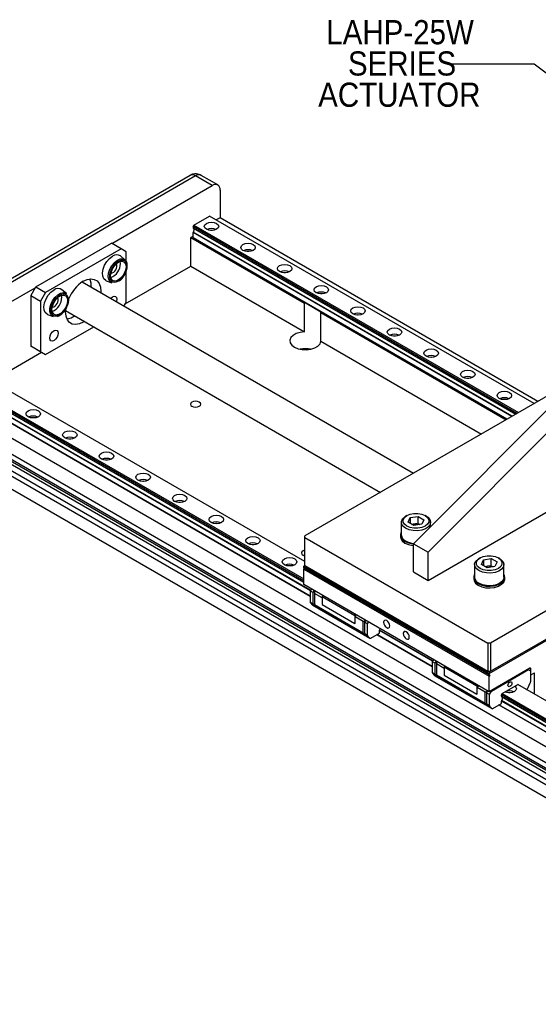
# Model space of a CAD drawing. Header units: millimetres. Extents: x 20 to 864, y 0 to 521.
# Tile 4 of 5: x 498 to 648, y 236 to 521. Entities that reach past the tile are written whole.
import ezdxf

# ---------------------------------------------------------------- set-up
doc = ezdxf.new("R2010")
doc.units = ezdxf.units.MM
doc.header["$LTSCALE"] = 2
doc.linetypes.add('SLD-Solid', pattern=[0])
doc.layers.add('TEXT', color=140, linetype='SLD-Solid', lineweight=25)
doc.styles.add('SLDTEXTSTYLE0', font='GOTHIC.TTF', dxfattribs={"width": 0.913})
doc.styles.get("Standard").update_dxf_attribs({"font": 'GOTHIC.TTF'})
doc.dimstyles.new('SLDDIMSTYLE2', dxfattribs={"dimtxt": 0.18, "dimasz": 7, "dimexe": 0, "dimexo": 0.0625, "dimgap": 0, "dimtad": 0, "dimtih": 1, "dimtoh": 1, "dimdec": 0, "dimrnd": 1e-09, "dimzin": 0, "dimdsep": 46, "dimtxsty": 'Standard', "dimsah": 1, "dimcen": 0.09, "dimadec": 0, "dimazin": 0, "dimtfac": 7, "dimtdec": 0, "dimtofl": 0, "dimtmove": 0, "dimatfit": 3, "dimfxl": 0, "dimfrac": 2, "dimtolj": 1, "dimtzin": 0, "dimarcsym": 0})

# ---------------------------------------------------------------- blocks, each defined once
blk = doc.blocks.new('SW_NOTE_0_4')
at = {"layer": 'TEXT', "color": 0, "char_height": 7, "attachment_point": 2, "style": 'SLDTEXTSTYLE0'}
for s, insert in [('LAHP-25W', (-15.03, 12.74)), ('SERIES', (-14.46, 3.68)), ('ACTUATOR', (-15.25, -5.37))]:
    blk.add_mtext(s, dxfattribs=dict(at, insert=insert))

msp = doc.modelspace()

# ---------------------------------------------------------------- linework, layer by layer
for p, q in [((547.52, 475.82), (467.15, 429.42)), ((549.1, 475.66), (468.74, 429.27)), ((553.93, 472.87), (549.1, 475.66)), ((555.52, 473.03), (550.69, 475.82)), ((524.85, 456.09), (553.93, 472.87)), ((556.18, 471.58), (556.18, 463.55)), ((548.61, 461.39), (553.14, 464)), ((647.16, 409.72), (553.14, 464)), ((556.18, 463.55), (555.04, 462.9)), ((648.29, 410.38), (556.18, 463.55)), ((548.4, 461.02), (548.61, 461.39)), ((642.21, 406.86), (548.4, 461.02)), ((548.4, 461.02), (548.4, 460.61)), ((548.4, 460.61), (641.85, 406.66)), ((548.4, 457.68), (548.4, 459.24)), ((640.67, 405.97), (548.4, 459.24)), ((548.43, 460.54), (641.81, 406.63)), ((640.8, 406.05), (548.44, 459.37)), ((548.61, 461.39), (642.64, 407.11)), ((548.4, 458.25), (547.69, 457.84)), ((547.69, 457.84), (580.67, 438.8)), ((547.69, 449.55), (547.69, 457.84)), ((639.31, 405.19), (548.4, 457.68)), ((548.4, 457.68), (548.61, 457.55)), ((548.61, 457.55), (581.09, 438.8)), ((502.79, 443.51), (524.71, 456.17)), ((527.54, 454.53), (505.62, 441.88)), ((527.54, 454.53), (524.71, 456.17)), ((528.95, 453.72), (527.54, 454.53)), ((528.95, 450.84), (528.95, 453.72)), ((527.31, 450.32), (527.25, 450.89)), ((528.65, 451.37), (527.35, 452.48)), ((528.7, 438.59), (547.69, 449.55)), ((528.95, 439.02), (528.95, 447.89)), ((547.69, 449.55), (580.67, 430.51)), ((612.19, 389.53), (516.23, 444.93)), ((523.21, 445.31), (524.82, 444.74)), ((473.57, 426.48), (502.65, 443.27)), ((502.65, 443.27), (501.37, 441.06)), ((502.79, 443.51), (502.65, 443.27)), ((502.79, 443.51), (505.62, 441.88)), ((511.68, 441.58), (510.38, 442.68)), ((501.37, 441.06), (501.37, 426.37)), ((501.37, 441.06), (504.2, 439.43)), ((505.62, 441.88), (504.2, 439.43)), ((504.2, 439.43), (504.2, 424.73)), ((510.34, 440.52), (510.28, 441.09)), ((511.46, 436.68), (602.66, 384.03)), ((528.33, 437.94), (528.95, 439.02)), ((580.67, 430.51), (580.67, 438.8)), ((581.09, 438.8), (585.42, 436.3)), ((585.42, 436.3), (639.31, 405.19)), ((612.24, 369.15), (679.41, 436.51)), ((506.24, 435.51), (507.85, 434.94)), ((585.42, 436.06), (639.1, 405.07)), ((585.42, 427.77), (585.42, 436.06)), ((616.48, 366.7), (683.65, 434.06)), ((505.62, 423.92), (519.59, 431.99)), ((585.42, 427.77), (631.92, 400.92)), ((501.37, 426.37), (502.79, 425.55)), ((504.2, 424.73), (501.37, 426.37)), ((502.79, 425.55), (505.62, 423.92)), ((490.1, 416.3), (504.45, 424.59)), ((504.2, 424.73), (505.62, 423.92)), ((475.78, 419.35), (580.42, 358.94)), ((580.77, 363.96), (480.3, 421.96)), ((580.42, 358.45), (475.57, 418.98)), ((475.57, 418.56), (580.42, 358.03)), ((582.36, 355.54), (475.57, 417.19)), ((475.6, 418.49), (580.42, 357.98)), ((582.43, 355.66), (475.61, 417.32)), ((660.21, 417.25), (580.77, 371.39)), ((754.17, 250.47), (471.32, 413.75)), ((582.32, 354), (475.57, 415.63)), ((475.78, 415.51), (582.32, 354)), ((471.32, 409.26), (754.17, 245.98)), ((755.65, 245), (472.81, 408.28)), ((472.81, 405.42), (755.65, 242.14)), ((473.51, 405.83), (756.36, 242.55)), ((474.86, 405.69), (757.7, 242.41)), ((754.17, 239.45), (471.32, 402.73)), ((472.81, 403.59), (755.65, 240.31)), ((616.48, 358.53), (690.72, 401.4)), ((754.17, 235.77), (471.32, 399.06)), ((715.47, 387.11), (634.51, 340.37)), ((634.51, 332.2), (722.54, 383.03)), ((634.16, 331.59), (719.01, 380.58)), ((610.29, 377.29), (609.94, 377.09)), ((610.66, 375.41), (611.27, 376.72)), ((611.27, 376.72), (613.55, 377.08)), ((611.27, 376.72), (611.27, 375.06)), ((613.55, 377.08), (615.22, 376.11)), ((613.55, 375.04), (613.55, 377.08)), ((615.95, 377.09), (615.59, 377.29)), ((608.69, 375.35), (608.69, 371.68)), ((612.33, 374.45), (610.66, 375.41)), ((611.79, 374.76), (612.41, 374.86)), ((614.61, 374.8), (612.33, 374.45)), ((612.41, 374.86), (613.55, 375.04)), ((613.55, 375.04), (614.1, 374.72)), ((615.22, 376.11), (614.61, 374.8)), ((617.19, 374.12), (617.19, 375.35)), ((580.77, 370.99), (580.77, 371.39)), ((580.77, 370.99), (633.8, 340.37)), ((580.77, 362.82), (580.77, 370.99)), ((608.44, 371.68), (608.44, 371.19)), ((612.24, 369.15), (616.48, 366.7)), ((612.24, 360.98), (612.24, 369.15)), ((616.48, 358.53), (616.48, 366.7)), ((631.5, 365.05), (631.15, 364.84)), ((637.16, 364.84), (636.81, 365.05)), ((580.77, 362.82), (580.42, 362.62)), ((580.42, 362.62), (634.16, 331.59)), ((580.42, 362.21), (580.42, 362.62)), ((634.16, 331.18), (580.42, 362.21)), ((580.59, 362.11), (580.42, 362.21)), ((580.42, 361.8), (580.59, 362.11)), ((634.33, 331.08), (580.59, 362.11)), ((580.77, 362.82), (633.8, 332.2)), ((629.91, 363.11), (629.91, 359.43)), ((631.88, 363.16), (632.49, 364.48)), ((633.55, 362.2), (631.88, 363.16)), ((632.49, 364.48), (634.77, 364.83)), ((632.49, 364.48), (632.49, 362.81)), ((633, 362.52), (633.63, 362.61)), ((635.82, 362.55), (633.55, 362.2)), ((633.63, 362.61), (634.77, 362.79)), ((634.77, 364.83), (636.43, 363.87)), ((634.77, 362.79), (634.77, 364.83)), ((634.77, 362.79), (635.31, 362.47)), ((636.43, 363.87), (635.82, 362.55)), ((638.41, 359.43), (638.41, 363.11)), ((580.42, 361.8), (634.16, 330.78)), ((580.42, 357.31), (580.42, 361.8)), ((612.24, 360.98), (616.48, 358.53)), ((629.66, 359.43), (629.66, 358.94)), ((638.66, 358.94), (638.66, 359.43)), ((634.16, 326.28), (580.42, 357.31)), ((582.64, 356.02), (582.32, 355.47)), ((582.32, 355.47), (583.17, 354.98)), ((582.32, 355.47), (582.32, 352.25)), ((583.17, 354.98), (583.49, 355.53)), ((583.17, 351.76), (583.17, 354.98)), ((583.6, 355.47), (583.53, 355.43)), ((583.53, 355.43), (583.53, 354.78)), ((583.53, 354.78), (583.53, 351.56)), ((585.79, 353.47), (583.53, 354.78)), ((585.93, 354.12), (585.79, 353.87)), ((585.79, 353.87), (595.26, 348.4)), ((585.79, 353.87), (585.79, 351.51)), ((582.32, 352.25), (583.17, 351.76)), ((582.39, 352.05), (583, 351.38)), ((583.24, 351.56), (582.39, 352.05)), ((583, 351.38), (599.54, 341.83)), ((583.04, 351.35), (599.58, 341.8)), ((583.53, 351.24), (583.24, 351.56)), ((583.53, 351.56), (597.67, 343.39)), ((583.53, 351.4), (583.53, 351.24)), ((583.53, 351.4), (597.79, 343.16)), ((585.79, 351.51), (595.26, 346.04)), ((595.26, 348.4), (595.41, 348.65)), ((595.26, 348.4), (595.26, 346.04)), ((595.65, 348.51), (595.34, 347.96)), ((597.67, 346.61), (595.34, 347.96)), ((595.34, 346.03), (595.34, 347.96)), ((595.34, 346.03), (595.26, 346.04)), ((597.67, 346.61), (598.23, 346.94)), ((597.67, 343.39), (597.67, 346.61)), ((598.34, 346.96), (598.02, 346.41)), ((598.87, 345.92), (598.02, 346.41)), ((598.02, 346.41), (598.02, 343.19)), ((598.23, 346.94), (598.23, 347.02)), ((598.23, 346.94), (598.3, 346.9)), ((598.87, 345.92), (599.19, 346.47)), ((598.87, 342.7), (598.87, 345.92)), ((598.38, 342.67), (597.79, 343.16)), ((598.87, 342.7), (598.02, 343.19)), ((598.93, 342.5), (598.08, 342.99)), ((598.08, 342.99), (598.38, 342.67)), ((598.93, 342.5), (599.54, 341.83)), ((599.83, 341.82), (602.34, 343.26)), ((601.63, 342.86), (617.68, 333.59)), ((617.68, 333.59), (601.63, 342.86)), ((602.34, 343.26), (602.34, 344.01)), ((617.72, 335.13), (602.34, 344.01)), ((617.79, 335.25), (602.38, 344.14)), ((634.51, 340.37), (633.8, 340.37)), ((633.8, 340.37), (633.8, 332.2)), ((634.51, 340.37), (634.51, 332.2)), ((618, 335.61), (617.68, 335.06)), ((617.68, 335.06), (618.53, 334.57)), ((617.68, 335.06), (617.68, 331.84)), ((618.53, 334.57), (618.85, 335.12)), ((618.53, 331.35), (618.53, 334.57)), ((618.95, 335.06), (618.88, 335.02)), ((618.88, 335.02), (618.88, 334.37)), ((618.88, 334.37), (618.88, 331.15)), ((621.14, 333.06), (618.88, 334.37)), ((621.29, 333.71), (621.14, 333.46)), ((617.68, 331.84), (618.53, 331.35)), ((617.74, 331.64), (618.35, 330.97)), ((618.59, 331.15), (617.74, 331.64)), ((618.35, 330.97), (634.9, 321.42)), ((618.39, 330.94), (634.94, 321.39)), ((618.88, 330.83), (618.59, 331.15)), ((618.88, 331.15), (633.02, 322.98)), ((618.88, 330.99), (618.88, 330.83)), ((618.88, 330.99), (633.15, 322.75)), ((621.14, 333.46), (630.62, 327.99)), ((621.14, 333.46), (621.14, 331.1)), ((621.14, 331.1), (630.62, 325.63)), ((633.8, 332.2), (634.51, 332.2)), ((645.96, 333.1), (634.16, 326.28)), ((634.16, 332.2), (634.16, 331.59)), ((634.16, 331.18), (634.16, 331.59)), ((634.16, 331.18), (634.33, 331.08)), ((634.33, 331.08), (634.16, 330.78)), ((634.16, 326.28), (634.16, 330.78)), ((634.79, 326.49), (645.54, 332.69)), ((645.54, 332.69), (645.4, 332.78)), ((645.54, 332.69), (646.11, 332.37)), ((645.96, 333.1), (646.18, 332.98)), ((646.11, 332.37), (646.11, 329.15)), ((646.18, 331.18), (646.11, 331.22)), ((646.18, 331.18), (646.18, 332.98)), ((646.18, 331.18), (647.24, 331.8)), ((647.24, 325.59), (647.24, 331.8)), ((630.62, 327.99), (630.76, 328.24)), ((630.62, 327.99), (630.62, 325.63)), ((631.01, 328.1), (630.69, 327.55)), ((637.9, 325.75), (642.43, 328.37)), ((754.17, 263.86), (642.43, 328.37)), ((645.43, 327.5), (646.04, 328.88)), ((630.69, 325.62), (630.62, 325.63)), ((633.02, 326.2), (630.69, 327.55)), ((630.69, 325.62), (630.69, 327.55)), ((633.02, 326.2), (633.59, 326.53)), ((633.02, 322.98), (633.02, 326.2)), ((633.7, 326.55), (633.38, 326)), ((634.23, 325.51), (633.38, 326)), ((633.38, 326), (633.38, 322.78)), ((633.59, 326.53), (633.59, 326.61)), ((633.59, 326.53), (633.66, 326.49)), ((634.23, 325.51), (634.79, 326.49)), ((634.23, 322.29), (634.23, 325.51)), ((634.65, 326.57), (634.79, 326.49)), ((637.69, 325.39), (637.9, 325.75)), ((637.69, 324.97), (637.69, 325.39)), ((754.17, 258.15), (637.69, 325.39)), ((637.9, 325.75), (754.17, 258.64)), ((644.83, 326.98), (645.14, 327.16)), ((633.73, 322.26), (633.15, 322.75)), ((634.23, 322.29), (633.38, 322.78)), ((634.29, 322.09), (633.44, 322.58)), ((633.44, 322.58), (633.73, 322.26)), ((635.19, 321.41), (637.69, 322.85)), ((636.98, 322.45), (754.17, 254.8)), ((754.17, 254.8), (636.98, 322.45)), ((637.69, 324.97), (754.17, 257.73)), ((637.69, 322.85), (637.69, 323.6)), ((754.17, 256.36), (637.69, 323.6)), ((637.72, 324.9), (754.17, 257.68)), ((754.17, 256.52), (637.74, 323.73)), ((634.29, 322.09), (634.9, 321.42))]:
    msp.add_line(p, q)
at = {"flags": 128}
for points in [[(552.22, 460.21), (551.76, 460.6), (551.6, 461.06), (551.76, 461.53), (552.22, 461.92), (552.9, 462.18), (553.7, 462.28), (554.5, 462.18), (555.19, 461.92), (555.64, 461.53), (555.8, 461.06), (555.64, 460.6), (555.19, 460.21), (554.5, 459.94), (553.7, 459.85), (552.9, 459.94), (552.22, 460.21)], [(548.44, 459.37), (548.55, 459.54), (548.64, 459.73), (548.69, 459.92), (548.71, 460.1), (548.69, 460.26), (548.64, 460.39), (548.61, 460.44)], [(553.97, 459.86), (553.7, 459.88), (553.43, 459.86)], [(562.82, 454.08), (562.37, 454.48), (562.21, 454.94), (562.37, 455.41), (562.82, 455.8), (563.5, 456.06), (564.31, 456.15), (565.11, 456.06), (565.79, 455.8), (566.25, 455.41), (566.41, 454.94), (566.25, 454.48), (565.79, 454.08), (565.11, 453.82), (564.31, 453.73), (563.5, 453.82), (562.82, 454.08)], [(564.57, 453.74), (564.31, 453.76), (564.04, 453.74)], [(523.21, 445.31), (523.06, 445.38), (522.51, 445.85), (522.19, 446.61), (522.13, 447.58), (522.32, 448.68), (522.76, 449.81), (523.4, 450.87), (524.2, 451.77), (525.06, 452.42)], [(523.92, 447.53), (524.28, 448.63), (524.86, 449.69), (525.6, 450.59), (526.44, 451.26), (527.29, 451.63), (528.06, 451.66), (528.65, 451.37)], [(528.97, 449.36), (528.83, 448.4), (528.44, 447.39), (527.85, 446.47), (527.11, 445.74), (526.33, 445.29), (525.6, 445.17), (525, 445.4), (524.61, 445.96), (524.48, 446.77), (524.61, 447.73), (525, 448.74), (525.6, 449.66), (526.33, 450.39), (527.11, 450.84), (527.85, 450.96), (528.44, 450.72), (528.83, 450.17), (528.97, 449.36)], [(573.43, 447.96), (572.97, 448.35), (572.81, 448.82), (572.97, 449.28), (573.43, 449.68), (574.11, 449.94), (574.91, 450.03), (575.72, 449.94), (576.4, 449.68), (576.85, 449.28), (577.01, 448.82), (576.85, 448.35), (576.4, 447.96), (575.72, 447.7), (574.91, 447.61), (574.11, 447.7), (573.43, 447.96)], [(516.58, 445.15), (517.72, 445.66), (518.8, 445.84), (519.77, 445.7), (520.59, 445.23), (521.2, 444.46), (521.58, 443.43), (521.7, 442.19), (521.69, 441.77)], [(524.82, 444.74), (524.39, 445), (523.97, 445.62), (523.81, 446.5), (523.92, 447.53)], [(575.18, 447.62), (574.91, 447.63), (574.65, 447.62)], [(506.24, 435.51), (506.09, 435.58), (505.54, 436.06), (505.22, 436.81), (505.16, 437.79), (505.35, 438.89), (505.79, 440.02), (506.43, 441.08), (507.22, 441.97), (508.09, 442.63)], [(584.04, 441.84), (583.58, 442.23), (583.42, 442.7), (583.58, 443.16), (584.04, 443.55), (584.72, 443.82), (585.52, 443.91), (586.32, 443.82), (587.01, 443.55), (587.46, 443.16), (587.62, 442.7), (587.46, 442.23), (587.01, 441.84), (586.32, 441.58), (585.52, 441.48), (584.72, 441.58), (584.04, 441.84)], [(506.88, 437.34), (507.15, 438.43), (507.65, 439.51), (508.35, 440.49), (509.16, 441.25), (510.01, 441.74), (510.82, 441.89), (511.5, 441.7), (511.68, 441.58)], [(512, 439.56), (511.86, 438.6), (511.47, 437.59), (510.88, 436.67), (510.14, 435.94), (509.36, 435.49), (508.63, 435.37), (508.03, 435.61), (507.64, 436.16), (507.51, 436.97), (507.64, 437.94), (508.03, 438.94), (508.63, 439.86), (509.36, 440.6), (510.14, 441.05), (510.88, 441.16), (511.47, 440.93), (511.86, 440.37), (512, 439.56)], [(524.49, 440.16), (524.59, 440.27), (525.06, 440.65)], [(525.06, 440.65), (525.54, 440.82), (525.94, 440.74), (526.21, 440.43), (526.3, 439.94), (526.21, 439.34), (526.16, 439.19)], [(585.79, 441.49), (585.52, 441.51), (585.25, 441.49)], [(507.85, 434.94), (507.62, 435.05), (507.13, 435.57), (506.87, 436.36), (506.88, 437.34)], [(516.93, 433.52), (516.58, 433.31), (515.44, 432.8), (514.35, 432.61), (513.38, 432.75), (512.57, 433.22), (511.96, 433.99), (511.58, 435.02), (511.45, 436.27), (511.51, 437.17)], [(594.64, 435.72), (594.19, 436.11), (594.03, 436.57), (594.19, 437.04), (594.64, 437.43), (595.32, 437.69), (596.13, 437.79), (596.93, 437.69), (597.61, 437.43), (598.07, 437.04), (598.23, 436.57), (598.07, 436.11), (597.61, 435.72), (596.93, 435.45), (596.13, 435.36), (595.32, 435.45), (594.64, 435.72)], [(596.39, 435.37), (596.13, 435.39), (595.86, 435.37)], [(508.09, 430.86), (508.57, 431.02), (508.97, 430.94), (509.24, 430.63), (509.33, 430.14), (509.24, 429.54), (508.97, 428.92), (508.57, 428.38), (508.09, 428), (507.62, 427.83), (507.22, 427.91), (506.95, 428.22), (506.85, 428.71), (506.95, 429.31), (507.22, 429.93), (507.62, 430.47), (508.09, 430.86)], [(605.25, 429.59), (604.79, 429.99), (604.63, 430.45), (604.79, 430.91), (605.25, 431.31), (605.93, 431.57), (606.73, 431.66), (607.54, 431.57), (608.22, 431.31), (608.67, 430.91), (608.83, 430.45), (608.67, 429.99), (608.22, 429.59), (607.54, 429.33), (606.73, 429.24), (605.93, 429.33), (605.25, 429.59)], [(580.67, 430.51), (579.41, 430.36), (578.27, 430.01), (577.35, 429.49), (576.72, 428.84), (576.44, 428.12), (576.52, 427.37), (576.97, 426.68), (577.74, 426.08), (578.78, 425.63), (579.99, 425.38), (581.27, 425.33), (582.53, 425.49), (583.66, 425.85), (584.56, 426.38), (585.16, 427.04), (585.42, 427.77)], [(607, 429.25), (606.73, 429.26), (606.47, 429.25)], [(615.86, 423.47), (615.4, 423.86), (615.24, 424.33), (615.4, 424.79), (615.86, 425.18), (616.54, 425.45), (617.34, 425.54), (618.14, 425.45), (618.83, 425.18), (619.28, 424.79), (619.44, 424.33), (619.28, 423.86), (618.83, 423.47), (618.14, 423.21), (617.34, 423.11), (616.54, 423.21), (615.86, 423.47)], [(617.61, 423.12), (617.34, 423.14), (617.07, 423.12)], [(626.46, 417.35), (626.01, 417.74), (625.85, 418.2), (626.01, 418.67), (626.46, 419.06), (627.14, 419.32), (627.95, 419.42), (628.75, 419.32), (629.43, 419.06), (629.89, 418.67), (630.05, 418.2), (629.89, 417.74), (629.43, 417.35), (628.75, 417.08), (627.95, 416.99), (627.14, 417.08), (626.46, 417.35)], [(628.21, 417), (627.95, 417.02), (627.68, 417)], [(637.07, 411.22), (636.61, 411.62), (636.45, 412.08), (636.61, 412.54), (637.07, 412.94), (637.75, 413.2), (638.55, 413.29), (639.36, 413.2), (640.04, 412.94), (640.49, 412.54), (640.65, 412.08), (640.49, 411.62), (640.04, 411.22), (639.36, 410.96), (638.55, 410.87), (637.75, 410.96), (637.07, 411.22)], [(638.82, 410.88), (638.55, 410.9), (638.29, 410.88)], [(500.6, 405.92), (500.14, 406.31), (499.98, 406.77), (500.14, 407.24), (500.6, 407.63), (501.28, 407.89), (502.08, 407.99), (502.89, 407.89), (503.57, 407.63), (504.02, 407.24), (504.18, 406.77), (504.02, 406.31), (503.57, 405.92), (502.89, 405.65), (502.08, 405.56), (501.28, 405.65), (500.6, 405.92)], [(550.17, 408.94), (550.49, 409.22), (550.6, 409.55), (550.49, 409.88), (550.17, 410.16), (549.68, 410.35), (549.1, 410.41), (548.53, 410.35), (548.04, 410.16), (547.72, 409.88), (547.6, 409.55), (547.72, 409.22), (548.04, 408.94), (548.53, 408.75), (549.1, 408.68), (549.68, 408.75), (550.17, 408.94)], [(502.35, 405.57), (502.08, 405.59), (501.82, 405.57)], [(511.2, 399.79), (510.75, 400.19), (510.59, 400.65), (510.75, 401.11), (511.2, 401.51), (511.88, 401.77), (512.69, 401.86), (513.49, 401.77), (514.17, 401.51), (514.63, 401.11), (514.79, 400.65), (514.63, 400.19), (514.17, 399.79), (513.49, 399.53), (512.69, 399.44), (511.88, 399.53), (511.2, 399.79)], [(512.95, 399.45), (512.69, 399.47), (512.42, 399.45)], [(521.81, 393.67), (521.35, 394.06), (521.2, 394.53), (521.35, 394.99), (521.81, 395.38), (522.49, 395.65), (523.3, 395.74), (524.1, 395.65), (524.78, 395.38), (525.24, 394.99), (525.4, 394.53), (525.24, 394.06), (524.78, 393.67), (524.1, 393.41), (523.3, 393.32), (522.49, 393.41), (521.81, 393.67)], [(523.56, 393.33), (523.3, 393.34), (523.03, 393.33)], [(532.42, 387.55), (531.96, 387.94), (531.8, 388.4), (531.96, 388.87), (532.42, 389.26), (533.1, 389.52), (533.9, 389.62), (534.71, 389.52), (535.39, 389.26), (535.84, 388.87), (536, 388.4), (535.84, 387.94), (535.39, 387.55), (534.71, 387.28), (533.9, 387.19), (533.1, 387.28), (532.42, 387.55)], [(534.17, 387.2), (533.9, 387.22), (533.64, 387.2)], [(543.02, 381.42), (542.57, 381.82), (542.41, 382.28), (542.57, 382.75), (543.02, 383.14), (543.7, 383.4), (544.51, 383.49), (545.31, 383.4), (545.99, 383.14), (546.45, 382.75), (546.61, 382.28), (546.45, 381.82), (545.99, 381.42), (545.31, 381.16), (544.51, 381.07), (543.7, 381.16), (543.02, 381.42)], [(544.77, 381.08), (544.51, 381.1), (544.24, 381.08)], [(553.63, 375.3), (553.17, 375.69), (553.01, 376.16), (553.17, 376.62), (553.63, 377.02), (554.31, 377.28), (555.11, 377.37), (555.92, 377.28), (556.6, 377.02), (557.06, 376.62), (557.21, 376.16), (557.06, 375.69), (556.6, 375.3), (555.92, 375.04), (555.11, 374.95), (554.31, 375.04), (553.63, 375.3)], [(609.94, 373.62), (609.18, 374.21), (608.77, 374.9), (608.72, 375.63), (609.05, 376.33), (609.72, 376.95), (609.94, 377.09)], [(615.59, 377.29), (616.28, 376.74), (616.65, 376.1), (616.65, 375.42), (616.28, 374.78), (615.59, 374.23), (614.64, 373.83), (613.53, 373.62), (612.36, 373.62), (611.24, 373.83), (610.29, 374.23), (609.6, 374.78), (609.24, 375.42), (609.24, 376.1), (609.6, 376.74), (610.29, 377.29), (611.24, 377.69), (612.36, 377.9), (613.53, 377.9), (614.64, 377.69), (615.59, 377.29)], [(615.95, 377.09), (616.36, 376.81), (616.95, 376.16), (617.19, 375.45), (617.05, 374.72), (616.54, 374.05), (615.71, 373.49), (614.64, 373.1), (613.42, 372.92), (612.15, 372.94), (610.96, 373.18), (609.94, 373.62)], [(555.38, 374.96), (555.11, 374.97), (554.85, 374.96)], [(564.24, 369.18), (563.78, 369.57), (563.62, 370.04), (563.78, 370.5), (564.24, 370.89), (564.92, 371.16), (565.72, 371.25), (566.53, 371.16), (567.21, 370.89), (567.66, 370.5), (567.82, 370.04), (567.66, 369.57), (567.21, 369.18), (566.53, 368.92), (565.72, 368.82), (564.92, 368.92), (564.24, 369.18)], [(608.44, 371.19), (608.54, 370.64), (608.99, 369.94), (609.76, 369.35), (610.79, 368.91), (611.99, 368.65), (612.24, 368.62)], [(608.69, 372.53), (608.45, 371.86), (608.54, 371.13), (608.99, 370.43), (609.76, 369.84), (610.79, 369.4), (611.99, 369.14), (612.24, 369.11)], [(565.99, 368.83), (565.72, 368.85), (565.46, 368.83)], [(574.84, 363.06), (574.39, 363.45), (574.23, 363.91), (574.39, 364.38), (574.84, 364.77), (575.52, 365.03), (576.33, 365.12), (577.13, 365.03), (577.81, 364.77), (578.27, 364.38), (578.43, 363.91), (578.27, 363.45), (577.81, 363.06), (577.13, 362.79), (576.33, 362.7), (575.52, 362.79), (574.84, 363.06)], [(580.77, 367.3), (580.7, 367.28), (580.22, 367.09), (579.89, 366.81), (579.78, 366.48), (579.89, 366.15), (580.22, 365.87), (580.7, 365.68), (580.77, 365.67)], [(636.81, 365.05), (637.5, 364.5), (637.86, 363.85), (637.86, 363.18), (637.5, 362.53), (636.81, 361.99), (635.86, 361.59), (634.74, 361.38), (633.57, 361.38), (632.45, 361.59), (631.5, 361.99), (630.81, 362.53), (630.45, 363.18), (630.45, 363.85), (630.81, 364.5), (631.5, 365.05), (632.45, 365.44), (633.57, 365.65), (634.74, 365.65), (635.86, 365.44), (636.81, 365.05)], [(576.59, 362.71), (576.33, 362.73), (576.06, 362.71)], [(631.15, 361.37), (630.4, 361.96), (629.98, 362.65), (629.93, 363.38), (630.26, 364.09), (630.93, 364.71), (631.15, 364.84)], [(637.16, 364.84), (637.57, 364.56), (638.17, 363.92), (638.4, 363.2), (638.26, 362.47), (637.75, 361.8), (636.93, 361.25), (635.85, 360.86), (634.63, 360.67), (633.37, 360.7), (632.17, 360.94), (631.15, 361.37)], [(629.91, 360.29), (629.67, 359.62), (629.76, 358.88), (630.21, 358.19), (630.97, 357.6), (632, 357.15), (633.2, 356.89), (634.48, 356.84), (635.73, 357), (636.85, 357.35), (637.76, 357.88), (638.37, 358.53), (638.64, 359.25), (638.55, 359.99), (638.41, 360.29)], [(638.41, 359.43), (638.26, 358.8), (637.75, 358.13), (636.93, 357.57), (635.85, 357.18), (634.63, 357), (633.37, 357.02), (632.17, 357.26), (631.15, 357.7)], [(629.66, 358.94), (629.76, 358.39), (630.21, 357.7), (630.97, 357.11), (632, 356.66), (633.2, 356.4), (634.48, 356.35), (635.73, 356.51), (636.85, 356.86), (637.76, 357.39), (638.37, 358.04), (638.64, 358.76), (638.66, 358.94)], [(583, 351.38), (583.02, 351.36), (583.04, 351.35)], [(583.53, 351.56), (583.53, 351.48), (583.53, 351.43), (583.53, 351.4)], [(605.34, 345.37), (605.27, 345.8), (605.08, 346.24), (604.8, 346.63), (604.46, 346.9), (604.12, 347.02), (603.83, 346.96), (603.64, 346.74), (603.57, 346.39), (603.64, 345.96), (603.83, 345.52), (604.12, 345.13), (604.46, 344.86), (604.8, 344.74), (605.08, 344.8), (605.27, 345.02), (605.34, 345.37)], [(611, 342.1), (610.93, 342.53), (610.74, 342.97), (610.45, 343.36), (610.11, 343.63), (609.78, 343.75), (609.49, 343.7), (609.3, 343.48), (609.23, 343.12), (609.3, 342.69), (609.49, 342.25), (609.78, 341.87), (610.11, 341.59), (610.45, 341.47), (610.74, 341.53), (610.93, 341.75), (611, 342.1)], [(618.35, 330.97), (618.38, 330.95), (618.39, 330.94)], [(618.88, 331.15), (618.88, 331.07), (618.88, 331.02), (618.88, 330.99)], [(641.64, 327.91), (641.91, 327.64), (642.07, 327.17), (641.91, 326.71), (641.45, 326.32), (640.77, 326.05), (639.97, 325.96), (639.16, 326.05), (638.69, 326.21)], [(640.73, 328.77), (640.69, 328.5), (640.57, 328.22), (640.38, 327.97), (640.17, 327.79), (639.95, 327.72), (639.77, 327.76), (639.64, 327.9), (639.6, 328.12), (639.64, 328.4), (639.77, 328.68), (639.95, 328.93), (640.17, 329.1), (640.38, 329.18), (640.57, 329.14), (640.69, 329), (640.73, 328.77)], [(640.23, 325.97), (639.97, 325.99), (639.7, 325.97)]]:
    msp.add_lwpolyline(points, dxfattribs=at)
for centre, radius, start, end in [((548.17, 474.36), 1.6, 54.3825, 114.3076), ((550.03, 474.36), 1.6, 65.6928, 125.6176), ((554.81, 471.8), 1.39, 350.7859, 129.2033), ((548.47, 460.6), 0.0727, 173.117, 235.5712), ((548.62, 459.23), 0.227, 142.7477, 177.5309), ((553.7, 457.1), 3.31, 66.3262, 113.6739), ((564.31, 450.97), 3.31, 66.326, 113.6741), ((526.25, 450.87), 1.96, 55.5983, 127.3173), ((522.86, 450.32), 4.45, 292.2029, 0.0135), ((524.06, 449.6), 2.23, 282.65, 17.3554), ((574.91, 444.85), 3.31, 66.326, 113.6741), ((522.5, 435.86), 11.01, 122.5064, 157.9823), ((513.45, 443.83), 5.43, 355.5112, 21.548), ((509.28, 441.07), 1.96, 55.5982, 127.3173), ((585.52, 438.73), 3.31, 66.326, 113.6741), ((505.89, 440.52), 4.45, 292.2029, 0.0135), ((507.09, 439.81), 2.23, 282.6499, 17.3555), ((580.92, 431.01), 7.79, 88.7494, 91.8417), ((583.92, 436.2), 1.5, 354.478, 3.7483), ((511.03, 439.63), 5.43, 278.4564, 304.4952), ((596.13, 432.6), 3.31, 66.3263, 113.6735), ((606.73, 426.48), 3.31, 66.3263, 113.6735), ((580.92, 418), 7.61, 78.6537, 101.3463), ((617.34, 420.36), 3.31, 66.3263, 113.6735), ((627.95, 414.23), 3.31, 66.3263, 113.6735), ((638.55, 408.11), 3.31, 66.3264, 113.6735), ((502.08, 402.81), 3.31, 66.3261, 113.6741), ((512.69, 396.68), 3.31, 66.3261, 113.6741), ((523.3, 390.56), 3.31, 66.3264, 113.6735), ((533.9, 384.44), 3.31, 66.3264, 113.6735), ((544.51, 378.31), 3.31, 66.3264, 113.6735), ((555.11, 372.19), 3.31, 66.3264, 113.6735), ((612.85, 371.95), 2.94, 98.5158, 109.683), ((612.94, 371.61), 3.29, 70.4253, 99.2873), ((610.77, 371.85), 2.08, 184.8256, 246.4944), ((565.72, 366.07), 3.31, 66.3265, 113.6735), ((612.78, 375.27), 6.04, 241.9405, 265.8123), ((576.33, 359.94), 3.31, 66.3261, 113.674), ((634.06, 359.71), 2.94, 98.5152, 109.6839), ((634.16, 359.37), 3.29, 70.4255, 99.2871), ((631.98, 359.61), 2.08, 184.8257, 246.4943), ((582.61, 352.23), 0.288, 176.7969, 218.5253), ((583.46, 351.74), 0.288, 176.7969, 218.5253), ((598.31, 343.17), 0.288, 176.7969, 218.5253), ((599.16, 342.68), 0.288, 176.7969, 218.5253), ((602.56, 344), 0.227, 142.7487, 177.5316), ((601.2, 345), 1.46, 323.7557, 340.3765), ((599.69, 342), 0.227, 228.3034, 308.2436), ((617.97, 331.82), 0.288, 176.7969, 218.5253), ((618.82, 331.33), 0.288, 176.7969, 218.5253), ((646.05, 333), 0.131, 350.7858, 129.2035), ((645.43, 329.16), 0.674, 335.154, 358.633), ((639.96, 323.15), 3.36, 66.5614, 107.6202), ((644.74, 327.79), 0.757, 302.4637, 337.2025), ((633.66, 322.76), 0.288, 176.7969, 218.5253), ((634.51, 322.27), 0.288, 176.7969, 218.5253), ((637.77, 324.96), 0.0767, 174.8949, 233.7944), ((637.92, 323.59), 0.227, 142.7487, 177.5316), ((637.02, 324.39), 0.971, 317.4414, 25.0899), ((635.05, 321.59), 0.227, 228.3034, 308.2436)]:
    msp.add_arc(centre, radius, start, end)
for centre in [(598.38, 343.39), (633.73, 322.98)]:
    msp.add_ellipse(centre, major_axis=(0.707, 0), ratio=0.577382, start_param=3.141593, end_param=3.74388)
for points, knots in [([(550.68, 475.8), (550.52, 475.89), (550.1, 476.12), (549.32, 476.28), (548.42, 476.2), (547.77, 476.02), (547.52, 475.82), (547.52, 475.81)], [0, 0, 0, 0, 0.171985, 0.426965, 0.704635, 0.996053, 1, 1, 1, 1]), ([(524.32, 447.48), (524.44, 447.88), (524.62, 448.51), (525.09, 449.32), (525.51, 449.91), (525.98, 450.41), (526.62, 450.93), (527.43, 451.32), (528.16, 451.31), (528.64, 451.06), (528.93, 450.74), (529.13, 450.31), (529.27, 449.65), (529.18, 449.04), (529.13, 448.65)], [0, 0, 0, 0, 0.119721, 0.184885, 0.25, 0.315163, 0.380278, 0.5, 0.619721, 0.684885, 0.75, 0.815164, 0.880279, 1, 1, 1, 1]), ([(529.21, 448.75), (529.23, 448.85), (529.31, 449.18), (529.33, 449.71), (529.26, 450.31), (529.16, 450.72), (529.03, 450.88), (529.02, 450.9)], [0, 0, 0, 0, 0.1309074, 0.3950891, 0.6723372, 0.9587074, 1, 1, 1, 1]), ([(529.13, 448.65), (529.01, 448.25), (528.82, 447.62), (528.36, 446.8), (527.94, 446.22), (527.47, 445.72), (526.83, 445.2), (526.02, 444.81), (525.29, 444.82), (524.81, 445.07), (524.52, 445.39), (524.32, 445.81), (524.18, 446.48), (524.27, 447.08), (524.32, 447.48)], [0, 0, 0, 0, 0.119721, 0.184885, 0.25, 0.315163, 0.380279, 0.5, 0.619722, 0.684885, 0.75, 0.815163, 0.880279, 1, 1, 1, 1]), ([(528.54, 447.01), (528.71, 447.34), (528.95, 447.81), (529.14, 448.39), (529.19, 448.64), (529.21, 448.75)], [0, 0, 0, 0, 0.579861, 0.8111448, 1, 1, 1, 1]), ([(526.93, 445.21), (527.05, 445.3), (527.33, 445.49), (527.74, 445.9), (528.16, 446.4), (528.41, 446.81), (528.54, 447.01)], [0, 0, 0, 0, 0.21081, 0.445239, 0.713147, 1, 1, 1, 1]), ([(512.22, 439.22), (512.14, 438.82), (512.01, 438.2), (511.6, 437.36), (511.22, 436.75), (510.77, 436.2), (510.15, 435.6), (509.33, 435.11), (508.57, 434.99), (508.04, 435.14), (507.71, 435.39), (507.45, 435.76), (507.24, 436.36), (507.27, 436.94), (507.29, 437.32)], [0, 0, 0, 0, 0.119722, 0.184885, 0.25, 0.315164, 0.380279, 0.5, 0.619722, 0.684885, 0.75, 0.815163, 0.880278, 1, 1, 1, 1]), ([(507.29, 437.32), (507.37, 437.72), (507.5, 438.34), (507.91, 439.17), (508.29, 439.79), (508.74, 440.34), (509.36, 440.93), (510.17, 441.43), (510.94, 441.54), (511.46, 441.39), (511.8, 441.14), (512.06, 440.77), (512.27, 440.17), (512.24, 439.59), (512.22, 439.22)], [0, 0, 0, 0, 0.119721, 0.184885, 0.25, 0.315163, 0.380279, 0.5, 0.619721, 0.684885, 0.75, 0.815164, 0.880279, 1, 1, 1, 1]), ([(511.57, 437.22), (511.74, 437.55), (511.98, 438.01), (512.19, 438.66), (512.25, 438.97), (512.28, 439.14)], [0, 0, 0, 0, 0.521524, 0.729539, 1, 1, 1, 1]), ([(512.28, 439.14), (512.29, 439.19), (512.35, 439.45), (512.37, 439.81), (512.33, 440.1), (512.31, 440.2)], [0, 0, 0, 0, 0.114889, 0.691201, 1, 1, 1, 1]), ([(509.07, 434.96), (509.08, 434.97), (509.32, 435.01), (509.76, 435.26), (510.31, 435.66), (510.77, 436.1), (511.19, 436.61), (511.44, 437.01), (511.57, 437.22)], [0, 0, 0, 0, 0.016205, 0.267465, 0.465699, 0.624412, 0.805792, 1, 1, 1, 1])]:
    msp.add_open_spline(points, degree=3, knots=knots)

# ---------------------------------------------------------------- block references
at = {"layer": 'TEXT'}
msp.add_blockref('SW_NOTE_0_4', (623.37, 508.04), dxfattribs=at)

# ---------------------------------------------------------------- leaders
msp.add_leader([(678, 484.93), (647.14, 508.04), (623.37, 508.04)], dimstyle='SLDDIMSTYLE2', dxfattribs=at)

doc.saveas('drawing.dxf')
